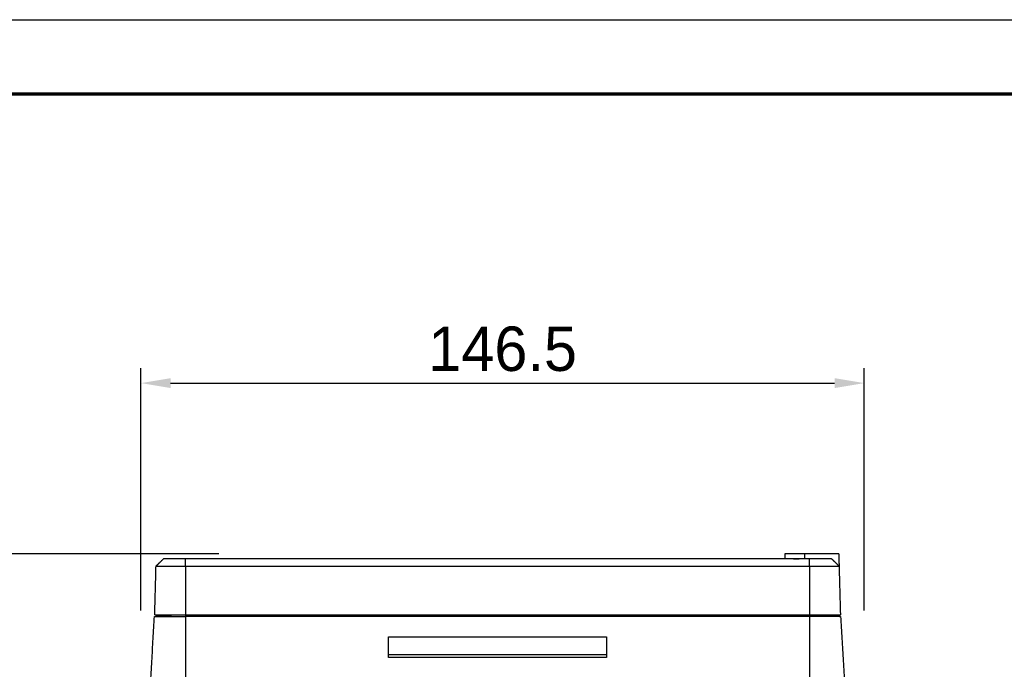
# Model space of a CAD drawing. Header units: millimetres. Extents: x 9946 to 11276, y -3292 to -1962.
# Tile 24 of 170: x 10137 to 10337, y -2093 to -1962. Entities that reach past the tile are written whole.
import ezdxf

# ---------------------------------------------------------------- set-up
doc = ezdxf.new("R2010")
doc.units = ezdxf.units.MM
doc.layers.add('ROXX NEO lite', color=7, linetype='Continuous', true_color=0x000000)
doc.dimstyles.get("Standard").update_dxf_attribs({"dimscale": 10, "dimtxt": 2.5, "dimasz": 3, "dimexe": 1, "dimexo": 0.5, "dimgap": 0.8, "dimtad": 1, "dimtoh": 1, "dimdec": 1, "dimzin": 1, "dimdsep": 46, "dimtxsty": 'Standard', "dimblk": 'OPEN90', "dimcen": 2.5, "dimadec": 1, "dimazin": 1, "dimtfac": 1, "dimtdec": 4, "dimtix": 1, "dimtofl": 0, "dimtmove": 1, "dimatfit": 3, "dimldrblk": 'OPEN90', "dimfxl": 1, "dimtolj": 1, "dimtzin": 1, "dimarcsym": 0})

# ---------------------------------------------------------------- blocks, each defined once
blk = doc.blocks.new('*D4')
at = {"layer": 'Defpoints', "color": 0}
for p in [(10051.91, -2070.01), (10183.73, -2070.01), (10183.73, -2335.41)]:
    blk.add_point(p, dxfattribs=at)
at = {"layer": 'ROXX NEO lite', "color": 0, "lineweight": -2}
for p, q in [((10177.73, -2070.01), (10048.91, -2070.01)), ((10051.91, -2329.41), (10051.91, -2076.01)), ((10177.73, -2335.41), (10048.91, -2335.41))]:
    blk.add_line(p, q, dxfattribs=at)
at = {"layer": 'ROXX NEO lite', "color": 0}
for points in [[(10052.91, -2076.01), (10050.91, -2076.01), (10051.91, -2070.01)], [(10050.91, -2329.41), (10052.91, -2329.41), (10051.91, -2335.41)]]:
    blk.add_solid(points, dxfattribs=at)
at = {"layer": 'ROXX NEO lite', "color": 0, "insert": (10045.01, -2202.71), "char_height": 9.002, "attachment_point": 5, "rotation": 90}
blk.add_mtext('\\A1;265.4', dxfattribs=at)
blk = doc.blocks.new('*D8')
at = {"layer": 'Defpoints', "color": 0}
for p in [(10308.47, -2035.44), (10161.97, -2087.54), (10308.47, -2087.54)]:
    blk.add_point(p, dxfattribs=at)
at = {"layer": 'ROXX NEO lite', "color": 0, "lineweight": -2}
for p, q in [((10161.97, -2081.54), (10161.97, -2032.44)), ((10308.47, -2081.54), (10308.47, -2032.44)), ((10167.97, -2035.44), (10302.47, -2035.44))]:
    blk.add_line(p, q, dxfattribs=at)
at = {"layer": 'ROXX NEO lite', "color": 0}
for points in [[(10167.97, -2034.44), (10167.97, -2036.44), (10161.97, -2035.44)], [(10302.47, -2036.44), (10302.47, -2034.44), (10308.47, -2035.44)]]:
    blk.add_solid(points, dxfattribs=at)
at = {"layer": 'ROXX NEO lite', "color": 0, "insert": (10235.22, -2028.54), "char_height": 9.002, "attachment_point": 5}
blk.add_mtext('\\A1;146.5', dxfattribs=at)

msp = doc.modelspace()

# ---------------------------------------------------------------- linework, layer by layer
at = {"layer": 'ROXX NEO lite', "color": 18, "true_color": 0x000000}
msp.add_lwpolyline([(11275.74, -3291.82), (9945.74, -3291.82), (9945.74, -1961.82), (11275.74, -1961.82)], close=True, dxfattribs=at)
at = {"layer": 'ROXX NEO lite', "color": 18, "lineweight": 70, "true_color": 0x000000}
msp.add_lwpolyline([(11260.74, -3276.82), (9960.74, -3276.82), (9960.74, -1976.82), (11260.74, -1976.82)], close=True, dxfattribs=at)
at = {"layer": 'ROXX NEO lite', "color": 18, "true_color": 0x000000}
for points in [[(10292.37, -2070.01), (10292.36, -2070.5), (10292.35, -2071)], [(10292.37, -2070.01), (10292.36, -2070.5), (10292.35, -2071)], [(10303.3, -2070.01), (10299.83, -2070.01), (10296.37, -2070.01)], [(10303.3, -2070.01), (10299.83, -2070.01), (10296.37, -2070.01)], [(10303.3, -2070.01), (10303.33, -2071.26), (10303.37, -2072.51)], [(10303.3, -2070.01), (10303.33, -2071.26), (10303.37, -2072.51)], [(10165.02, -2072.51), (10165.79, -2071.76), (10166.56, -2071.01)], [(10165.02, -2072.51), (10165.79, -2071.76), (10166.56, -2071.01)], [(10164.76, -2082.41), (10164.89, -2077.46), (10165.02, -2072.51)], [(10164.76, -2082.41), (10164.89, -2077.46), (10165.02, -2072.51)], [(10303.37, -2072.51), (10303.5, -2077.46), (10303.63, -2082.41)], [(10303.37, -2072.51), (10303.5, -2077.46), (10303.63, -2082.41)], [(10162.56, -2118.95), (10163.63, -2100.83), (10164.71, -2082.71)], [(10162.56, -2118.95), (10163.63, -2100.83), (10164.71, -2082.71)], [(10164.71, -2082.71), (10166.47, -2082.56), (10168.23, -2082.41)], [(10164.71, -2082.71), (10166.47, -2082.56), (10168.23, -2082.41)], [(10300.16, -2082.41), (10301.92, -2082.56), (10303.68, -2082.71)], [(10300.16, -2082.41), (10301.92, -2082.56), (10303.68, -2082.71)], [(10303.68, -2082.71), (10304.75, -2100.83), (10305.83, -2118.95)], [(10303.68, -2082.71), (10304.75, -2100.83), (10305.83, -2118.95)]]:
    msp.add_open_spline(points, degree=2, dxfattribs=at)
for points, weights in [([(10296.37, -2070.01), (10292.37, -2070.01), (10292.37, -2070.01)], [1, 0.707106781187, 1]), ([(10296.37, -2070.01), (10292.37, -2070.01), (10292.37, -2070.01)], [1, 0.707106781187, 1]), ([(10170.99, -2071.01), (10166.56, -2071.01), (10166.56, -2071.01)], [1, 0.707106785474, 1]), ([(10170.99, -2071.01), (10166.56, -2071.01), (10166.56, -2071.01)], [1, 0.707106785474, 1]), ([(10164.76, -2082.41), (10164.76, -2082.41), (10170.99, -2082.41)], [1, 0.707106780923, 1]), ([(10164.76, -2082.41), (10164.76, -2082.41), (10170.99, -2082.41)], [1, 0.707106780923, 1])]:
    msp.add_rational_spline(points, weights, degree=2, dxfattribs=at)
at = {"layer": 'ROXX NEO lite', "color": 18, "lineweight": -3, "true_color": 0x000000}
for points, degree in [([(10296.37, -2070.01), (10296.37, -2070.5), (10296.37, -2071)], 2), ([(10297.39, -2071.01), (10234.19, -2071.01), (10170.99, -2071.01)], 2), ([(10170.99, -2072.51), (10170.99, -2071.76), (10170.99, -2071.01)], 2), ([(10296.37, -2071.02), (10295.6, -2071.08), (10294.88, -2071.13), (10294.23, -2071.17)], 3), ([(10297.39, -2072.51), (10297.39, -2071.76), (10297.39, -2071.01)], 2), ([(10301.83, -2071.01), (10302.6, -2071.76), (10303.37, -2072.51)], 2), ([(10170.99, -2072.51), (10234.19, -2072.51), (10297.39, -2072.51)], 2), ([(10170.99, -2072.51), (10170.99, -2077.46), (10170.99, -2082.41)], 2), ([(10297.39, -2072.51), (10297.39, -2077.46), (10297.39, -2082.41)], 2), ([(10170.99, -2082.41), (10234.19, -2082.41), (10297.39, -2082.41)], 2), ([(10170.99, -2082.41), (10170.99, -2082.56), (10170.99, -2082.71)], 2), ([(10297.39, -2082.71), (10234.19, -2082.71), (10170.99, -2082.71)], 2), ([(10170.99, -2082.71), (10170.99, -2100.83), (10170.99, -2118.95)], 2), ([(10206.21, -2082.41), (10206.21, -2082.45), (10206.21, -2082.49)], 2), ([(10262.18, -2082.41), (10262.18, -2082.45), (10262.18, -2082.49)], 2), ([(10297.39, -2082.41), (10297.39, -2082.56), (10297.39, -2082.71)], 2), ([(10297.39, -2082.71), (10297.39, -2100.83), (10297.39, -2118.95)], 2), ([(10212.12, -2091.02), (10212.12, -2088.92), (10212.13, -2086.83)], 2), ([(10212.13, -2086.83), (10234.19, -2086.83), (10256.26, -2086.83)], 2), ([(10256.26, -2086.83), (10256.27, -2088.92), (10256.27, -2091.02)], 2), ([(10256.27, -2091.02), (10234.19, -2091.02), (10212.12, -2091.02)], 2), ([(10256.2, -2090.46), (10234.19, -2090.46), (10212.19, -2090.46)], 2)]:
    msp.add_open_spline(points, degree=degree, dxfattribs=at)
for points, weights in [([(10301.83, -2071.01), (10301.83, -2071.01), (10297.39, -2071.01)], [1, 0.707106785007, 1]), ([(10165.02, -2072.51), (10165.02, -2072.51), (10170.99, -2072.51)], [1, 0.707106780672, 1]), ([(10297.39, -2072.51), (10303.37, -2072.51), (10303.37, -2072.51)], [1, 0.707106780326, 1]), ([(10164.71, -2082.71), (10164.71, -2082.71), (10170.99, -2082.71)], [1, 0.707106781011, 1]), ([(10297.39, -2082.41), (10303.63, -2082.41), (10303.63, -2082.41)], [1, 0.707106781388, 1]), ([(10303.68, -2082.71), (10303.68, -2082.71), (10297.39, -2082.71)], [1, 0.707106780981, 1])]:
    msp.add_rational_spline(points, weights, degree=2, dxfattribs=at)

# ---------------------------------------------------------------- dimensions: what is measured, and where the dimension line sits
at = {"layer": 'ROXX NEO lite', "color": 5, "true_color": 0x0000ff}
dim = msp.add_linear_dim(base=(10308.47, -2035.44), p1=(10161.97, -2087.54), p2=(10308.47, -2087.54), dimstyle='Standard', override={"dimscale": 3.0005, "dimtxt": 3, "dimasz": 2, "dimexe": 1, "dimexo": 2, "dimgap": 0.8, "dimtad": 1, "dimtih": 0, "dimtoh": 0, "dimdec": 1, "dimlfac": 1, "dimzin": 1, "dimtxsty": 'Standard', "dimsah": 0, "dimcen": 2.5, "dimadec": 1, "dimazin": 1, "dimtix": 0, "dimtmove": 0, "dimtzin": 1}, dxfattribs=at)
dim.commit()
dim.dimension.update_dxf_attribs({"geometry": '*D8', "text_midpoint": (10235.22, -2028.54)})
dim = msp.add_linear_dim(base=(10051.91, -2070.01), p1=(10183.73, -2335.41), p2=(10183.73, -2070.01), angle=90, dimstyle='Standard', override={"dimscale": 3.0005, "dimtxt": 3, "dimasz": 2, "dimexe": 1, "dimexo": 2, "dimgap": 0.8, "dimtad": 1, "dimtih": 0, "dimtoh": 0, "dimdec": 1, "dimlfac": 1, "dimzin": 1, "dimtxsty": 'Standard', "dimsah": 0, "dimcen": 2.5, "dimadec": 1, "dimazin": 1, "dimtix": 0, "dimtmove": 0, "dimtzin": 1}, dxfattribs=at)
dim.commit()
dim.dimension.update_dxf_attribs({"geometry": '*D4', "text_midpoint": (10045.01, -2202.71)})

doc.saveas('drawing.dxf')
